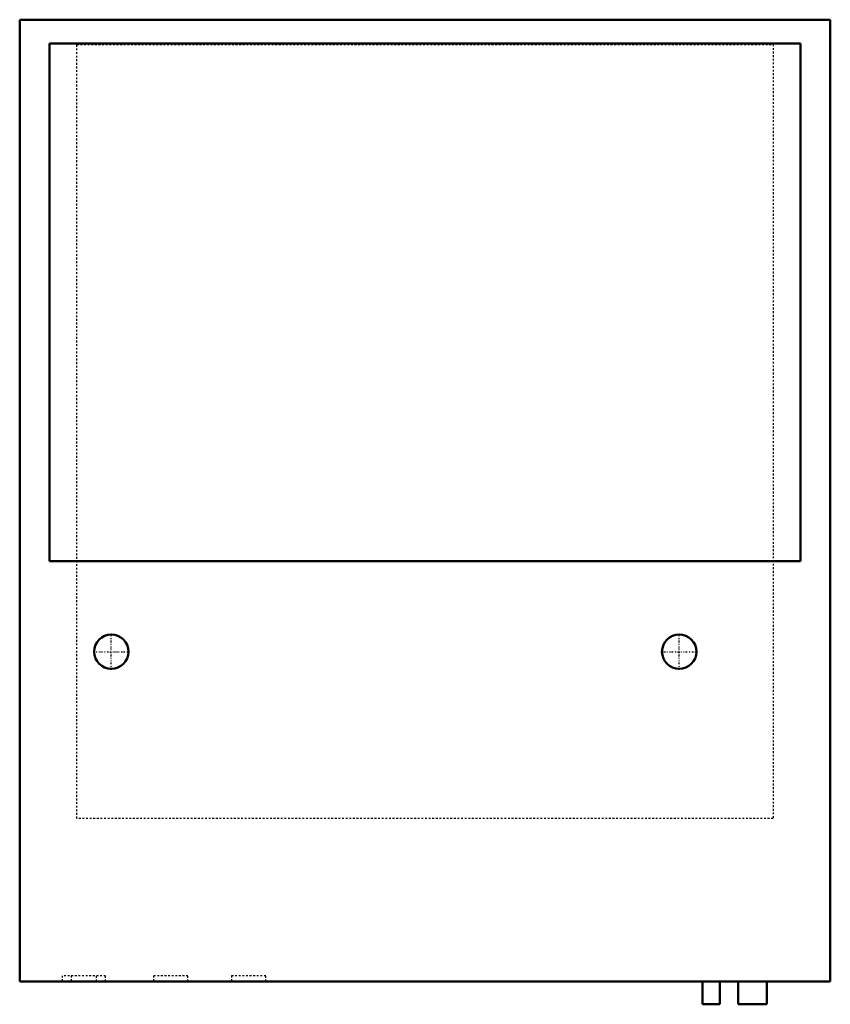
# Model space of a CAD drawing. Header units: millimetres. Extents: x -225 to 225, y -279 to 267.
import ezdxf

# ---------------------------------------------------------------- set-up
doc = ezdxf.new("R2010")
doc.units = ezdxf.units.MM
doc.linetypes.add('Center', pattern=[1.5, 0.45, -0.5, 0.05, -0.5])
doc.linetypes.add('Dashed', pattern=[2, 1, -1])
for name, color, linetype, lineweight in [('AM_0', 7, 'Continuous', 50), ('AM_7', 7, 'Center', 25), ('AM_9', 6, 'Dashed', 25)]:
    doc.layers.add(name, color=color, linetype=linetype, lineweight=lineweight)

# ---------------------------------------------------------------- blocks, each defined once
blk = doc.blocks.new('1_FTA30AAVJUD_PART3_0_in_FTA30AAVJUD_4')
at = {"layer": 'AM_0'}
for p, q in [((153.9875, -266.7), (153.9875, -279.4)), ((163.5125, -279.4), (163.5125, -266.7)), ((163.5125, -279.4), (153.9875, -279.4))]:
    blk.add_line(p, q, dxfattribs=at)
blk = doc.blocks.new('2_FTA30AAVJUD_PART2_0_in_FTA30AAVJUD_4')
at = {"layer": 'AM_0'}
for p, q in [((173.6725, -266.7), (173.6725, -279.4)), ((189.5475, -279.4), (189.5475, -266.7)), ((189.5475, -279.4), (173.6725, -279.4))]:
    blk.add_line(p, q, dxfattribs=at)
blk = doc.blocks.new('3_FTA30AAVJUD_PART1_0_in_FTA30AAVJUD_4')
at = {"layer": 'AM_0'}
for p, q in [((-224.79, 266.7), (224.79, 266.7)), ((-224.79, -266.7), (-224.79, 266.7)), ((224.79, 266.7), (224.79, -266.7)), ((-208.28, -33.53), (-208.28, 253.49)), ((-208.28, 253.49), (208.28, 253.49)), ((208.28, 253.49), (208.28, -33.53)), ((208.28, -33.53), (-208.28, -33.53)), ((224.79, -266.7), (-224.79, -266.7))]:
    blk.add_line(p, q, dxfattribs=at)
for centre in [(-173.99, -83.82), (140.97, -83.82)]:
    blk.add_circle(centre, 9.53, dxfattribs=at)
at = {"layer": 'AM_7'}
for p, q in [((-173.99, -93.82), (-173.99, -73.82)), ((140.97, -93.82), (140.97, -73.82)), ((-183.99, -83.82), (-163.99, -83.82)), ((130.97, -83.82), (150.97, -83.82))]:
    blk.add_line(p, q, dxfattribs=at)
at = {"layer": 'AM_9'}
for p, q in [((-193.04, 252.98), (193.04, 252.98)), ((-193.04, -176.28), (-193.04, 252.98)), ((193.04, 252.98), (193.04, -176.28)), ((193.04, -176.28), (-193.04, -176.28)), ((-201.3, -263.53), (-201.3, -266.7)), ((-177.17, -263.53), (-201.3, -263.53)), ((-196.22, -263.53), (-196.22, -266.7)), ((-182.25, -266.7), (-182.25, -263.53)), ((-177.17, -266.7), (-177.17, -263.53)), ((-150.5, -263.53), (-150.5, -266.7)), ((-131.45, -263.53), (-150.5, -263.53)), ((-131.45, -266.7), (-131.45, -263.53)), ((-107.32, -263.53), (-107.32, -266.7)), ((-88.27, -263.53), (-107.32, -263.53)), ((-88.27, -266.7), (-88.27, -263.53))]:
    blk.add_line(p, q, dxfattribs=at)

msp = doc.modelspace()

# ---------------------------------------------------------------- block references
for name in ['3_FTA30AAVJUD_PART1_0_in_FTA30AAVJUD_4', '1_FTA30AAVJUD_PART3_0_in_FTA30AAVJUD_4', '2_FTA30AAVJUD_PART2_0_in_FTA30AAVJUD_4']:
    msp.add_blockref(name, (0, 0))

doc.saveas('drawing.dxf')
